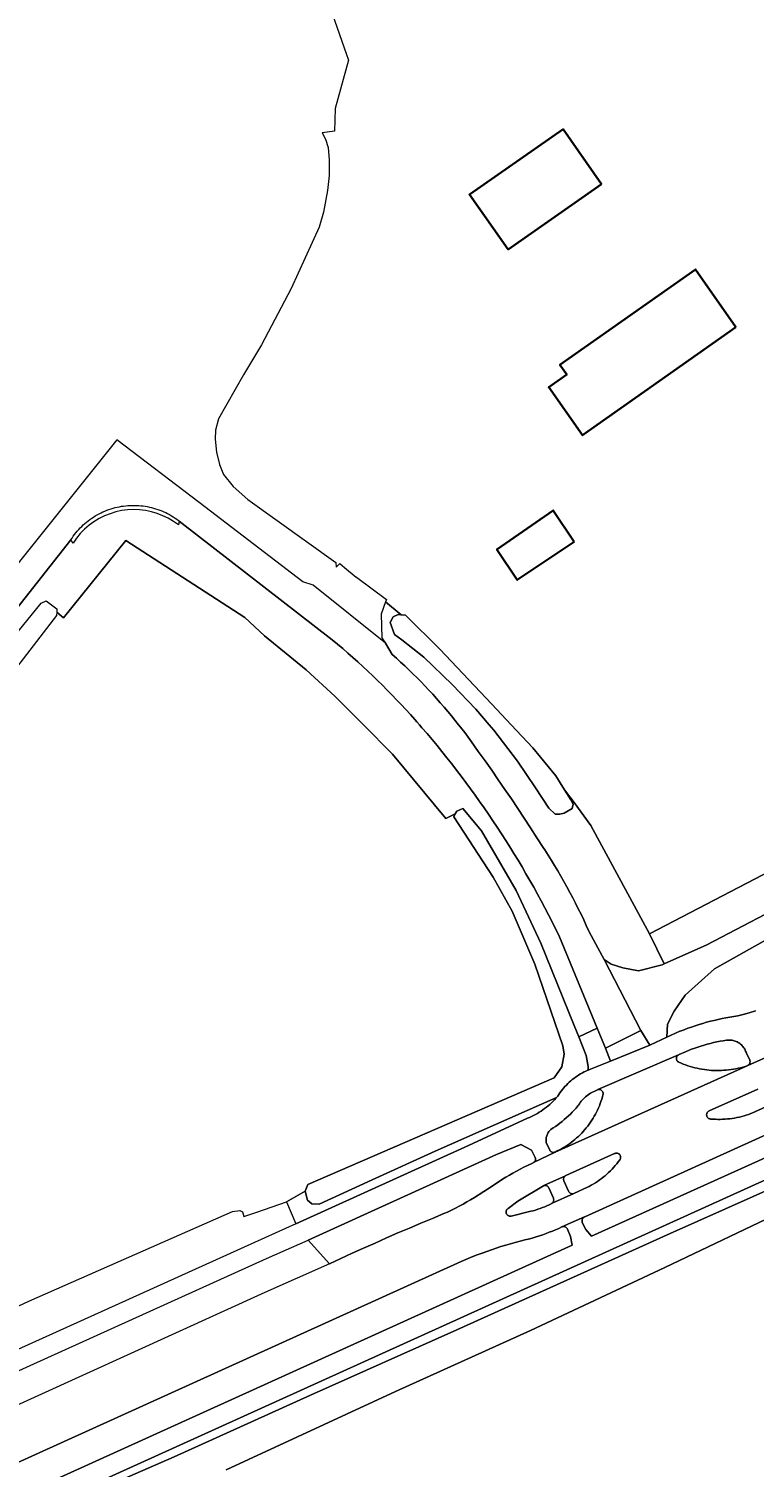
# Model space of a CAD drawing. Header units: metres. Extents: x 152737 to 157444, y 374779 to 378487.
# Tile 30 of 95: x 153451 to 153544, y 376905 to 377089. Entities that reach past the tile are written whole.
import ezdxf
from ezdxf.enums import TextEntityAlignment as Align

# ---------------------------------------------------------------- set-up
doc = ezdxf.new("R2010")
doc.units = ezdxf.units.M
for name, color, linetype, lineweight in [('B-XX-OG-BEBOUWING-GV', 7, 'Continuous', 35), ('B-XX-OG-BEBOUWING-T18', 10, 'Continuous', 18), ('B-XX-OG-TERREIN_CULTUURSCHEIDING-GV', 7, 'Continuous', 18), ('B-XX-OG-WATER-GV', 130, 'Continuous', 18), ('B-XX-OG-WEG-GV', 7, 'Continuous', 18), ('B-XX-VH-VERHARDING_BETON-GV', 252, 'Continuous', 18), ('B-XX-VH-VERHARDING_TEGEL-GV', 252, 'Continuous', 18)]:
    doc.layers.add(name, color=color, linetype=linetype, lineweight=lineweight)
doc.styles.add('NLCS-ISO-M-T18', font='NLCS-ISO.ttf', dxfattribs={"height": 1.8})

msp = doc.modelspace()

# ---------------------------------------------------------------- linework, layer by layer
at = {"layer": 'B-XX-OG-BEBOUWING-GV'}
for points in [[(153524.343, 377068.933), (153519.434, 377075.964), (153507.493, 377067.625), (153512.444, 377060.623)], [(153541.475, 377050.713), (153536.294, 377058.074), (153519.033, 377045.913), (153519.905, 377044.673), (153517.603, 377043.064), (153521.924, 377036.934)], [(153520.864, 377023.355), (153518.174, 377027.344), (153510.994, 377022.383), (153513.594, 377018.484)]]:
    msp.add_lwpolyline(points, close=True, dxfattribs=at)
at = {"layer": 'B-XX-OG-TERREIN_CULTUURSCHEIDING-GV'}
for points in [[(153488.893, 377093.911), (153491.77, 377085.594), (153492.052, 377084.78), (153490.384, 377078.602), (153490.303, 377075.708), (153488.699, 377075.51), (153489.143, 377074.686), (153489.489, 377073.626), (153489.609, 377072.066), (153489.622, 377070.048), (153489.409, 377068.136), (153488.877, 377065.368), (153488.314, 377063.483), (153484.765, 377055.646), (153480.975, 377048.449), (153478.662, 377044.635), (153475.503, 377039.03), (153475.104, 377037.6), (153475.059, 377036.442), (153475.234, 377034.791), (153475.604, 377033.194), (153476.13, 377031.944), (153477.351, 377030.389), (153479.249, 377028.743), (153490.466, 377020.701), (153490.503, 377020.096), (153490.946, 377020.592), (153491.572, 377020.074), (153493.062, 377018.83), (153493.077, 377018.848), (153496.904, 377015.978), (153496.807, 377015.706), (153498.795, 377014.047), (153499.329, 377013.993), (153503.719, 377009.642), (153510.332, 377002.659), (153512.83, 377000), (153515.591, 376997.06), (153518.484, 376993.52), (153519.628, 376991.709), (153520.844, 376990.111), (153522.986, 376987.17), (153530.469, 376973.363), (153560.396, 376988.937)], [(153442.734, 377003.047), (153452.865, 377015.521), (153453.511, 377015.828), (153454.892, 377014.785), (153454.861, 377014.367), (153455.744, 377013.657), (153463.676, 377023.508), (153478.869, 377013.701), (153481.377, 377011.37), (153486.692, 377007.005), (153490.351, 377003.63), (153493.968, 377000), (153497.669, 376996.286), (153504.466, 376988.079), (153505.683, 376988.635), (153505.862, 376988.995), (153506.662, 376989.334), (153509.041, 376986.499), (153513.456, 376978.871), (153516.601, 376972.153), (153520.86, 376961.655), (153521.431, 376960.22), (153523.789, 376961.339), (153518.981, 376972.979), (153518.913, 376973.117), (153518.473, 376974.01), (153518.026, 376974.9), (153517.572, 376975.785), (153517.11, 376976.667), (153516.641, 376977.545), (153516.166, 376978.42), (153515.683, 376979.29), (153515.194, 376980.157), (153514.697, 376981.019), (153514.194, 376981.878), (153513.683, 376982.732), (153513.166, 376983.583), (153512.642, 376984.429), (153512.111, 376985.271), (153511.573, 376986.109), (153511.029, 376986.942), (153510.478, 376987.771), (153509.92, 376988.596), (153509.356, 376989.416), (153508.785, 376990.231), (153508.208, 376991.042), (153507.624, 376991.848), (153507.034, 376992.649), (153506.437, 376993.446), (153505.834, 376994.238), (153505.225, 376995.025), (153504.609, 376995.807), (153503.987, 376996.584), (153503.359, 376997.356), (153502.724, 376998.123), (153502.083, 376998.885), (153501.437, 376999.641), (153501.125, 377000), (153500.784, 377000.393), (153500.537, 377000.673), (153499.963, 377001.315), (153499.383, 377001.953), (153498.797, 377002.585), (153498.206, 377003.211), (153497.608, 377003.832), (153497.005, 377004.447), (153496.396, 377005.057), (153495.781, 377005.661), (153495.161, 377006.259), (153494.535, 377006.852), (153493.904, 377007.438), (153493.267, 377008.019), (153492.625, 377008.594), (153491.978, 377009.163), (153491.326, 377009.726), (153490.668, 377010.282), (153490.005, 377010.833), (153470.497, 377025.984), (153470.375, 377025.499), (153469.751, 377025.946), (153469.092, 377026.34), (153468.403, 377026.677), (153467.688, 377026.956), (153466.951, 377027.174), (153466.2, 377027.33), (153465.438, 377027.422), (153464.671, 377027.451), (153463.904, 377027.416), (153463.143, 377027.317), (153462.393, 377027.155), (153461.659, 377026.931), (153460.946, 377026.646), (153460.259, 377026.303), (153459.604, 377025.904), (153458.984, 377025.452), (153458.403, 377024.949), (153457.867, 377024.4), (153457.379, 377023.808), (153456.941, 377023.178), (153456.663, 377023.594), (153438.039, 377000)], [(153416.82, 376910.417), (153451.302, 376926.528), (153477.285, 376937.957), (153478.219, 376938.052), (153478.569, 376937.891), (153478.723, 376937.316), (153480.391, 376937.871), (153484.144, 376939.173), (153486.543, 376940.54), (153486.9, 376941.398), (153518.311, 376954.987), (153519.261, 376956.378), (153519.551, 376958.014), (153519.386, 376959.058), (153515.846, 376969.503), (153512.932, 376976.251), (153510.495, 376980.566), (153505.504, 376988.275), (153505.683, 376988.635), (153504.466, 376988.079), (153497.669, 376996.286), (153493.968, 377000), (153490.351, 377003.63), (153486.692, 377007.005), (153481.377, 377011.37), (153478.869, 377013.701), (153463.676, 377023.508), (153455.744, 377013.657), (153454.861, 377014.367), (153454.831, 377013.948), (153448.9, 377006.21)], [(153545.632, 376972.747), (153538.725, 376968.895), (153534.984, 376965.552), (153533.58, 376963.489), (153532.753, 376961.837), (153532.665, 376960.163), (153534.323, 376960.923), (153534.376, 376960.944), (153534.848, 376961.128), (153535.322, 376961.303), (153535.799, 376961.472), (153536.279, 376961.633), (153536.761, 376961.786), (153537.245, 376961.931), (153537.732, 376962.069), (153538.221, 376962.199), (153538.712, 376962.322), (153539.205, 376962.436), (153539.699, 376962.543), (153540.195, 376962.642), (153540.693, 376962.733), (153541.192, 376962.817), (153541.692, 376962.892), (153542.386, 376963.08), (153543.169, 376963.299), (153543.95, 376963.526)], [(153455.606, 376900.436), (153469.838, 376906.658), (153487.241, 376914.532), (153505.88, 376922.844), (153533.094, 376935.138), (153554.255, 376944.573), (153571.519, 376952.6), (153586.333, 376958.862), (153587.442, 376958.357), (153588.054, 376957.246), (153587.716, 376955.975), (153587.762, 376955.874), (153590.434, 376957.095), (153591.409, 376957.487), (153590.922, 376958.203), (153589.966, 376957.767), (153588.252, 376961.471), (153579.219, 376957.379), (153405.782, 376878.809)], [(153670.108, 376894.11), (153650.627, 376915.068), (153643.418, 376922.63), (153635.111, 376929.894), (153628.639, 376934.266), (153622.078, 376937.477), (153613.464, 376941.804), (153600.789, 376949.253), (153592.398, 376956.033), (153591.409, 376957.487), (153590.434, 376957.095), (153587.762, 376955.874), (153587.716, 376955.975), (153584.201, 376954.326), (153577.548, 376951.423), (153564.828, 376945.32), (153548.081, 376938.286), (153532.4, 376930.804), (153515.295, 376922.75), (153498.082, 376915.006), (153476.463, 376905.012)], [(153546.664, 376948.341), (153522.182, 376937.271), (153522.172, 376937.266), (153522.122, 376937.24), (153522.067, 376937.203), (153522.016, 376937.159), (153521.971, 376937.109), (153521.932, 376937.055), (153521.899, 376936.996), (153521.874, 376936.934), (153521.857, 376936.869), (153521.847, 376936.803), (153521.846, 376936.736), (153521.852, 376936.669), (153521.866, 376936.603), (153521.882, 376936.555), (153522.312, 376935.652), (153523.042, 376934.779), (153547.833, 376945.979)], [(153405.432, 376881.436), (153520.583, 376933.67), (153520.372, 376934.774), (153520, 376935.701), (153519.967, 376935.76), (153519.927, 376935.815), (153519.881, 376935.864), (153519.829, 376935.908), (153519.773, 376935.945), (153519.712, 376935.975), (153519.648, 376935.999), (153519.582, 376936.014), (153519.515, 376936.021), (153519.448, 376936.021), (153519.38, 376936.012), (153519.315, 376935.996), (153519.281, 376935.985), (153519.272, 376935.981), (153518.875, 376935.797), (153518.475, 376935.621), (153518.072, 376935.451), (153517.666, 376935.29), (153517.257, 376935.135), (153516.846, 376934.988), (153516.431, 376934.849), (153516.014, 376934.717), (153515.595, 376934.593), (153515.174, 376934.477), (153514.75, 376934.368), (153514.572, 376934.325), (153513.954, 376934.169), (153513.338, 376934.006), (153512.724, 376933.834), (153512.113, 376933.655), (153511.503, 376933.469), (153510.896, 376933.275), (153510.292, 376933.073), (153509.69, 376932.863), (153509.091, 376932.646), (153508.495, 376932.422), (153507.901, 376932.19), (153507.31, 376931.951), (153506.723, 376931.704), (153506.454, 376931.588), (153404.684, 376885.44)]]:
    msp.add_lwpolyline(points, dxfattribs=at)
for points in [[(153524.343, 377068.933), (153512.444, 377060.623), (153507.493, 377067.625), (153519.434, 377075.964)], [(153541.475, 377050.713), (153521.924, 377036.934), (153517.603, 377043.064), (153519.905, 377044.673), (153519.033, 377045.913), (153536.294, 377058.074)], [(153520.864, 377023.355), (153513.594, 377018.484), (153510.994, 377022.383), (153518.174, 377027.344)], [(153496.772, 377010.435), (153497.625, 377008.985), (153498.168, 377008.503), (153498.706, 377008.015), (153499.239, 377007.522), (153499.766, 377007.022), (153500.287, 377006.517), (153500.803, 377006.006), (153501.313, 377005.489), (153501.818, 377004.967), (153502.317, 377004.439), (153502.81, 377003.906), (153503.297, 377003.367), (153503.778, 377002.823), (153504.253, 377002.274), (153504.722, 377001.72), (153505.184, 377001.16), (153505.641, 377000.595), (153506.091, 377000.026), (153506.111, 377000), (153506.345, 376999.699), (153506.885, 376999.013), (153507.755, 376997.818), (153508.617, 376996.618), (153509.474, 376995.414), (153510.324, 376994.205), (153511.167, 376992.992), (153512.004, 376991.773), (153512.834, 376990.551), (153513.658, 376989.324), (153514.475, 376988.092), (153515.285, 376986.856), (153516.089, 376985.616), (153516.886, 376984.371), (153517.093, 376984.045), (153517.516, 376983.384), (153517.933, 376982.719), (153518.343, 376982.049), (153518.746, 376981.375), (153519.142, 376980.698), (153519.531, 376980.016), (153519.913, 376979.33), (153520.288, 376978.641), (153520.656, 376977.947), (153521.017, 376977.25), (153521.371, 376976.549), (153521.718, 376975.845), (153522.057, 376975.137), (153522.39, 376974.426), (153522.715, 376973.712), (153522.762, 376973.606), (153524.657, 376970.101), (153525.558, 376969.503), (153527.035, 376969.007), (153529.026, 376968.651), (153532.058, 376969.417), (153532.317, 376969.533), (153530.469, 376973.363), (153522.986, 376987.17), (153520.844, 376990.111), (153519.628, 376991.709), (153520.439, 376990.425), (153520.701, 376989.881), (153520.606, 376989.356), (153519.586, 376988.761), (153519.002, 376988.61), (153518.416, 376988.609), (153517.609, 376989.395), (153515.93, 376991.972), (153513.636, 376995.382), (153510.59, 376999.31), (153510.003, 377000), (153508.305, 377001.997), (153505.274, 377005.157), (153501.655, 377008.646), (153498.869, 377010.829), (153497.929, 377011.536), (153497.369, 377013.044), (153497.75, 377013.783), (153498.415, 377014.085), (153498.795, 377014.047), (153496.807, 377015.706), (153496.247, 377014.128), (153496.34, 377011.119)], [(153530.469, 376973.363), (153532.317, 376969.533), (153537.742, 376971.948), (153549.798, 376978.246), (153558.02, 376982.387), (153560.143, 376983.969), (153561.157, 376985.956), (153561.391, 376987.72), (153561.154, 376989.368), (153560.396, 376988.937)], [(153522.615, 376955.968), (153522.821, 376956.052), (153522.941, 376956.097), (153525.477, 376957.134), (153524.849, 376958.773), (153523.789, 376961.339), (153521.431, 376960.22), (153522.377, 376957.843), (153522.643, 376956.427)], [(153542.896, 376956.531), (153542.957, 376956.554), (153543, 376956.576), (153543.015, 376956.585), (153543.068, 376956.623), (153543.117, 376956.667), (153543.159, 376956.716), (153543.196, 376956.771), (153543.226, 376956.829), (153543.248, 376956.89), (153543.262, 376956.954), (153543.269, 376957.019), (153543.268, 376957.085), (153543.258, 376957.149), (153543.241, 376957.212), (153543.235, 376957.23), (153542.8, 376958.151), (153542.758, 376958.28), (153542.709, 376958.407), (153542.652, 376958.53), (153542.588, 376958.65), (153542.518, 376958.766), (153542.44, 376958.878), (153542.356, 376958.985), (153542.266, 376959.086), (153542.17, 376959.183), (153542.069, 376959.273), (153541.962, 376959.357), (153541.851, 376959.435), (153541.735, 376959.506), (153541.615, 376959.571), (153541.492, 376959.628), (153541.366, 376959.677), (153541.237, 376959.72), (153541.105, 376959.754), (153540.972, 376959.781), (153540.837, 376959.8), (153540.702, 376959.811), (153540.566, 376959.814), (153540.431, 376959.809), (153540.295, 376959.796), (153540.274, 376959.793), (153539.86, 376959.726), (153539.448, 376959.652), (153539.036, 376959.569), (153538.627, 376959.479), (153538.219, 376959.381), (153537.814, 376959.275), (153537.41, 376959.161), (153537.009, 376959.04), (153536.61, 376958.911), (153536.213, 376958.774), (153535.82, 376958.63), (153535.429, 376958.479), (153535.041, 376958.319), (153535.023, 376958.312), (153534.22, 376957.949), (153534.195, 376957.939), (153534.152, 376957.918), (153534.097, 376957.884), (153534.047, 376957.844), (153534.002, 376957.797), (153533.964, 376957.746), (153533.932, 376957.69), (153533.907, 376957.63), (153533.89, 376957.568), (153533.881, 376957.504), (153533.879, 376957.44), (153533.886, 376957.376), (153533.9, 376957.313), (153533.923, 376957.253), (153533.952, 376957.195), (153533.988, 376957.142), (153534.031, 376957.094), (153534.079, 376957.051), (153534.133, 376957.015), (153534.187, 376956.987), (153534.471, 376956.863), (153534.758, 376956.747), (153535.048, 376956.637), (153535.34, 376956.536), (153535.635, 376956.442), (153535.933, 376956.356), (153536.232, 376956.277), (153536.534, 376956.206), (153536.837, 376956.143), (153537.142, 376956.088), (153537.448, 376956.041), (153537.755, 376956.001), (153538.063, 376955.97), (153538.372, 376955.946), (153538.681, 376955.931), (153538.991, 376955.923), (153539.3, 376955.924), (153539.61, 376955.932), (153539.919, 376955.949), (153540.228, 376955.973), (153540.536, 376956.006), (153540.843, 376956.046), (153541.149, 376956.095), (153541.453, 376956.151), (153541.756, 376956.215), (153542.058, 376956.287), (153542.357, 376956.366), (153542.654, 376956.454)], [(153484.144, 376939.173), (153485.359, 376936.372), (153507.386, 376946.348), (153514.89, 376949.839), (153515.148, 376949.947), (153515.403, 376950.063), (153515.655, 376950.186), (153515.903, 376950.316), (153516.147, 376950.453), (153516.387, 376950.598), (153516.623, 376950.748), (153516.854, 376950.906), (153517.081, 376951.07), (153517.304, 376951.241), (153517.521, 376951.417), (153517.733, 376951.6), (153517.94, 376951.789), (153518.141, 376951.984), (153518.336, 376952.184), (153518.526, 376952.39), (153518.608, 376952.484), (153518.518, 376952.442), (153503.123, 376945.655), (153495.073, 376941.97), (153488.344, 376938.884), (153487.38, 376938.931), (153486.862, 376939.399), (153486.543, 376940.54)], [(153518.426, 376945.532), (153518.695, 376945.661), (153518.96, 376945.796), (153519.222, 376945.939), (153519.479, 376946.089), (153519.733, 376946.245), (153519.982, 376946.408), (153520.227, 376946.578), (153520.467, 376946.755), (153520.702, 376946.938), (153520.932, 376947.126), (153521.157, 376947.322), (153521.377, 376947.523), (153521.591, 376947.73), (153521.8, 376947.942), (153522.003, 376948.161), (153522.2, 376948.384), (153522.391, 376948.613), (153522.576, 376948.847), (153522.754, 376949.085), (153522.926, 376949.329), (153523.091, 376949.577), (153523.249, 376949.829), (153523.401, 376950.085), (153523.546, 376950.346), (153523.684, 376950.61), (153523.814, 376950.878), (153523.938, 376951.149), (153524.054, 376951.423), (153524.162, 376951.701), (153524.263, 376951.981), (153524.357, 376952.264), (153524.443, 376952.549), (153524.514, 376952.809), (153524.531, 376952.872), (153524.54, 376952.937), (153524.54, 376953.002), (153524.533, 376953.067), (153524.518, 376953.131), (153524.495, 376953.192), (153524.466, 376953.25), (153524.429, 376953.304), (153524.385, 376953.353), (153524.337, 376953.396), (153524.283, 376953.433), (153524.225, 376953.463), (153524.164, 376953.486), (153524.1, 376953.501), (153524.036, 376953.509), (153523.97, 376953.508), (153523.906, 376953.5), (153523.849, 376953.485), (153523.825, 376953.475), (153522.946, 376953.053), (153522.779, 376952.944), (153522.616, 376952.828), (153522.458, 376952.705), (153522.305, 376952.577), (153522.157, 376952.442), (153522.015, 376952.302), (153521.879, 376952.156), (153521.749, 376952.005), (153521.624, 376951.848), (153521.506, 376951.687), (153521.395, 376951.521), (153521.32, 376951.401), (153521.088, 376951.136), (153520.85, 376950.876), (153520.606, 376950.621), (153520.357, 376950.372), (153520.102, 376950.129), (153519.841, 376949.891), (153519.575, 376949.66), (153519.304, 376949.434), (153519.028, 376949.215), (153518.747, 376949.002), (153518.461, 376948.796), (153518.171, 376948.596), (153517.876, 376948.403), (153517.856, 376948.39), (153517.769, 376948.308), (153517.688, 376948.22), (153517.613, 376948.127), (153517.544, 376948.029), (153517.482, 376947.927), (153517.427, 376947.821), (153517.379, 376947.711), (153517.338, 376947.599), (153517.306, 376947.484), (153517.28, 376947.367), (153517.263, 376947.249), (153517.254, 376947.129), (153517.253, 376947.01), (153517.259, 376946.89), (153517.274, 376946.772), (153517.289, 376946.689), (153517.719, 376945.796), (153517.749, 376945.738), (153517.786, 376945.685), (153517.829, 376945.636), (153517.878, 376945.593), (153517.932, 376945.557), (153517.99, 376945.527), (153518.051, 376945.505), (153518.114, 376945.49), (153518.179, 376945.483), (153518.244, 376945.484), (153518.308, 376945.493), (153518.371, 376945.51)], [(153486.909, 376934.309), (153489.658, 376931.271), (153491.101, 376931.945), (153492.547, 376932.611), (153493.996, 376933.27), (153495.449, 376933.922), (153496.905, 376934.567), (153498.364, 376935.204), (153499.826, 376935.834), (153501.292, 376936.456), (153502.76, 376937.071), (153504.232, 376937.679), (153504.708, 376937.874), (153505.206, 376938.119), (153505.701, 376938.37), (153506.192, 376938.629), (153506.68, 376938.895), (153507.163, 376939.168), (153507.642, 376939.448), (153508.118, 376939.735), (153508.589, 376940.028), (153508.713, 376940.107), (153510.397, 376941.194), (153510.826, 376941.487), (153511.26, 376941.773), (153511.698, 376942.052), (153512.14, 376942.325), (153512.587, 376942.591), (153513.037, 376942.85), (153513.492, 376943.102), (153513.95, 376943.347), (153514.412, 376943.585), (153514.878, 376943.815), (153515.347, 376944.039), (153515.609, 376944.16), (153515.666, 376944.188), (153515.718, 376944.224), (153515.766, 376944.265), (153515.808, 376944.313), (153515.844, 376944.365), (153515.873, 376944.421), (153515.895, 376944.481), (153515.909, 376944.543), (153515.915, 376944.606), (153515.913, 376944.669), (153515.903, 376944.732), (153515.886, 376944.793), (153515.86, 376944.852), (153515.421, 376945.767), (153514.038, 376946.491), (153510.934, 376945.201)]]:
    msp.add_lwpolyline(points, close=True, dxfattribs=at)
at = {"layer": 'B-XX-OG-WATER-GV'}
for points in [[(153519.628, 376991.709), (153518.484, 376993.52), (153515.591, 376997.06), (153512.83, 377000), (153510.332, 377002.659), (153503.719, 377009.642), (153499.329, 377013.993), (153498.795, 377014.047), (153498.415, 377014.085), (153497.75, 377013.783), (153497.369, 377013.044), (153497.929, 377011.536), (153498.869, 377010.829), (153501.655, 377008.646), (153505.274, 377005.157), (153508.305, 377001.997), (153510.003, 377000), (153510.59, 376999.31), (153513.636, 376995.382), (153515.93, 376991.972), (153517.609, 376989.395), (153518.416, 376988.609), (153519.002, 376988.61), (153519.586, 376988.761), (153520.606, 376989.356), (153520.701, 376989.881), (153520.439, 376990.425)], [(153486.543, 376940.54), (153486.862, 376939.399), (153487.38, 376938.931), (153488.344, 376938.884), (153495.073, 376941.97), (153503.123, 376945.655), (153518.518, 376952.442), (153518.608, 376952.484), (153518.71, 376952.602), (153518.749, 376952.648), (153518.887, 376952.865), (153519.031, 376953.079), (153519.181, 376953.287), (153519.338, 376953.491), (153519.502, 376953.69), (153519.671, 376953.883), (153519.847, 376954.071), (153520.028, 376954.254), (153520.215, 376954.431), (153520.407, 376954.602), (153520.604, 376954.767), (153520.807, 376954.926), (153521.014, 376955.078), (153521.226, 376955.224), (153521.442, 376955.363), (153521.663, 376955.496), (153521.887, 376955.621), (153522.116, 376955.74), (153522.348, 376955.851), (153522.583, 376955.955), (153522.615, 376955.968), (153522.643, 376956.427), (153522.377, 376957.843), (153521.431, 376960.22), (153520.86, 376961.655), (153516.601, 376972.153), (153513.456, 376978.871), (153509.041, 376986.499), (153506.662, 376989.334), (153505.862, 376988.995), (153505.683, 376988.635), (153505.504, 376988.275), (153510.495, 376980.566), (153512.932, 376976.251), (153515.846, 376969.503), (153519.386, 376959.058), (153519.551, 376958.014), (153519.261, 376956.378), (153518.311, 376954.987), (153486.9, 376941.398)]]:
    msp.add_lwpolyline(points, close=True, dxfattribs=at)
msp.add_lwpolyline([(153476.463, 376905.012), (153498.082, 376915.006), (153515.295, 376922.75), (153532.4, 376930.804), (153548.081, 376938.286), (153564.828, 376945.32), (153577.548, 376951.423), (153584.201, 376954.326), (153587.716, 376955.975), (153588.054, 376957.246), (153587.442, 376958.357), (153586.333, 376958.862), (153571.519, 376952.6), (153554.255, 376944.573), (153533.094, 376935.138), (153505.88, 376922.844), (153487.241, 376914.532), (153469.838, 376906.658), (153455.606, 376900.436)], dxfattribs=at)
at = {"layer": 'B-XX-OG-WEG-GV'}
for points in [[(153438.039, 377000), (153456.663, 377023.594), (153456.814, 377023.824), (153456.971, 377024.05), (153457.135, 377024.271), (153457.305, 377024.488), (153457.482, 377024.699), (153457.664, 377024.905), (153457.853, 377025.106), (153458.047, 377025.301), (153458.247, 377025.49), (153458.452, 377025.674), (153458.662, 377025.851), (153458.878, 377026.022), (153459.098, 377026.187), (153459.323, 377026.346), (153459.553, 377026.498), (153459.786, 377026.643), (153460.025, 377026.781), (153460.266, 377026.912), (153460.512, 377027.036), (153460.761, 377027.153), (153461.014, 377027.263), (153461.269, 377027.366), (153461.528, 377027.46), (153461.789, 377027.548), (153462.052, 377027.628), (153462.318, 377027.699), (153462.585, 377027.764), (153462.855, 377027.82), (153463.126, 377027.869), (153463.398, 377027.909), (153463.671, 377027.942), (153463.946, 377027.967), (153464.22, 377027.984), (153464.495, 377027.993), (153464.771, 377027.994), (153465.046, 377027.986), (153465.321, 377027.971), (153465.595, 377027.948), (153465.869, 377027.917), (153466.141, 377027.878), (153466.412, 377027.831), (153466.682, 377027.777), (153466.95, 377027.714), (153467.216, 377027.644), (153467.48, 377027.565), (153467.742, 377027.48), (153468.001, 377027.387), (153468.257, 377027.286), (153468.51, 377027.178), (153468.76, 377027.062), (153469.006, 377026.94), (153469.249, 377026.81), (153469.488, 377026.673), (153469.723, 377026.529), (153469.953, 377026.379), (153470.179, 377026.222), (153470.401, 377026.058), (153470.497, 377025.984), (153490.005, 377010.833), (153490.668, 377010.282), (153491.326, 377009.726), (153491.978, 377009.163), (153492.625, 377008.594), (153493.267, 377008.019), (153493.904, 377007.438), (153494.535, 377006.852), (153495.161, 377006.259), (153495.781, 377005.661), (153496.396, 377005.057), (153497.005, 377004.447), (153497.608, 377003.832), (153498.206, 377003.211), (153498.797, 377002.585), (153499.383, 377001.953), (153499.963, 377001.315), (153500.537, 377000.673), (153500.784, 377000.393), (153501.125, 377000), (153501.437, 376999.641), (153502.083, 376998.885), (153502.724, 376998.123), (153503.359, 376997.356), (153503.987, 376996.584), (153504.609, 376995.807), (153505.225, 376995.025), (153505.834, 376994.238), (153506.437, 376993.446), (153507.034, 376992.649), (153507.624, 376991.848), (153508.208, 376991.042), (153508.785, 376990.231), (153509.356, 376989.416), (153509.92, 376988.596), (153510.478, 376987.771), (153511.029, 376986.942), (153511.573, 376986.109), (153512.111, 376985.271), (153512.642, 376984.429), (153513.166, 376983.583), (153513.683, 376982.732), (153514.194, 376981.878), (153514.697, 376981.019), (153515.194, 376980.157), (153515.683, 376979.29), (153516.166, 376978.42), (153516.641, 376977.545), (153517.11, 376976.667), (153517.572, 376975.785), (153518.026, 376974.9), (153518.473, 376974.01), (153518.913, 376973.117), (153518.981, 376972.979), (153523.789, 376961.339), (153524.849, 376958.773), (153529.36, 376961.022), (153524.657, 376970.101), (153522.762, 376973.606), (153522.715, 376973.712), (153522.39, 376974.426), (153522.057, 376975.137), (153521.718, 376975.845), (153521.371, 376976.549), (153521.017, 376977.25), (153520.656, 376977.947), (153520.288, 376978.641), (153519.913, 376979.33), (153519.531, 376980.016), (153519.142, 376980.698), (153518.746, 376981.375), (153518.343, 376982.049), (153517.933, 376982.719), (153517.516, 376983.384), (153517.093, 376984.045), (153516.886, 376984.371), (153516.089, 376985.616), (153515.285, 376986.856), (153514.475, 376988.092), (153513.658, 376989.324), (153512.834, 376990.551), (153512.004, 376991.773), (153511.167, 376992.992), (153510.324, 376994.205), (153509.474, 376995.414), (153508.617, 376996.618), (153507.755, 376997.818), (153506.885, 376999.013), (153506.345, 376999.699), (153506.111, 377000), (153506.091, 377000.026), (153505.641, 377000.595), (153505.184, 377001.16), (153504.722, 377001.72), (153504.253, 377002.274), (153503.778, 377002.823), (153503.297, 377003.367), (153502.81, 377003.906), (153502.317, 377004.439), (153501.818, 377004.967), (153501.313, 377005.489), (153500.803, 377006.006), (153500.287, 377006.517), (153499.766, 377007.022), (153499.239, 377007.522), (153498.706, 377008.015), (153498.168, 377008.503), (153497.625, 377008.985), (153496.772, 377010.435), (153487.573, 377017.803), (153486.265, 377018.235), (153473.043, 377028.346), (153462.513, 377036.35), (153433.419, 377000)], [(153549.798, 376978.246), (153537.742, 376971.948), (153532.317, 376969.533), (153532.058, 376969.417), (153529.026, 376968.651), (153527.035, 376969.007), (153525.558, 376969.503), (153524.657, 376970.101), (153529.36, 376961.022), (153530.499, 376959.17), (153532.665, 376960.163), (153532.753, 376961.837), (153533.58, 376963.489), (153534.984, 376965.552), (153538.725, 376968.895), (153545.632, 376972.747)], [(153543.95, 376963.526), (153543.169, 376963.299), (153542.386, 376963.08), (153541.692, 376962.892), (153541.192, 376962.817), (153540.693, 376962.733), (153540.195, 376962.642), (153539.699, 376962.543), (153539.205, 376962.436), (153538.712, 376962.322), (153538.221, 376962.199), (153537.732, 376962.069), (153537.245, 376961.931), (153536.761, 376961.786), (153536.279, 376961.633), (153535.799, 376961.472), (153535.322, 376961.303), (153534.848, 376961.128), (153534.376, 376960.944), (153534.323, 376960.923), (153532.665, 376960.163), (153530.499, 376959.17), (153525.477, 376957.134), (153522.941, 376956.097), (153522.821, 376956.052), (153522.615, 376955.968), (153522.583, 376955.955), (153522.348, 376955.851), (153522.116, 376955.74), (153521.887, 376955.621), (153521.663, 376955.496), (153521.442, 376955.363), (153521.226, 376955.224), (153521.014, 376955.078), (153520.807, 376954.926), (153520.604, 376954.767), (153520.407, 376954.602), (153520.215, 376954.431), (153520.028, 376954.254), (153519.847, 376954.071), (153519.671, 376953.883), (153519.502, 376953.69), (153519.338, 376953.491), (153519.181, 376953.287), (153519.031, 376953.079), (153518.887, 376952.865), (153518.749, 376952.648), (153518.71, 376952.602), (153518.608, 376952.484), (153518.526, 376952.39), (153518.336, 376952.184), (153518.141, 376951.984), (153517.94, 376951.789), (153517.733, 376951.6), (153517.521, 376951.417), (153517.304, 376951.241), (153517.081, 376951.07), (153516.854, 376950.906), (153516.623, 376950.748), (153516.387, 376950.598), (153516.147, 376950.453), (153515.903, 376950.316), (153515.655, 376950.186), (153515.403, 376950.063), (153515.148, 376949.947), (153514.89, 376949.839), (153507.386, 376946.348), (153485.359, 376936.372), (153481.394, 376934.59), (153399.768, 376897.681)], [(153399.249, 376894.665), (153481.614, 376931.939), (153486.909, 376934.309), (153510.934, 376945.201), (153514.038, 376946.491), (153515.421, 376945.767), (153515.86, 376944.852), (153515.886, 376944.793), (153515.903, 376944.732), (153515.913, 376944.669), (153515.915, 376944.606), (153515.909, 376944.543), (153515.895, 376944.481), (153515.873, 376944.421), (153515.844, 376944.365), (153515.808, 376944.313), (153515.766, 376944.265), (153515.718, 376944.224), (153515.666, 376944.188), (153518.426, 376945.532), (153518.371, 376945.51), (153518.308, 376945.493), (153518.244, 376945.484), (153518.179, 376945.483), (153518.114, 376945.49), (153518.051, 376945.505), (153517.99, 376945.527), (153517.932, 376945.557), (153517.878, 376945.593), (153517.829, 376945.636), (153517.786, 376945.685), (153517.749, 376945.738), (153517.719, 376945.796), (153517.289, 376946.689), (153517.274, 376946.772), (153517.259, 376946.89), (153517.253, 376947.01), (153517.254, 376947.129), (153517.263, 376947.249), (153517.28, 376947.367), (153517.306, 376947.484), (153517.338, 376947.599), (153517.379, 376947.711), (153517.427, 376947.821), (153517.482, 376947.927), (153517.544, 376948.029), (153517.613, 376948.127), (153517.688, 376948.22), (153517.769, 376948.308), (153517.856, 376948.39), (153517.876, 376948.403), (153518.171, 376948.596), (153518.461, 376948.796), (153518.747, 376949.002), (153519.028, 376949.215), (153519.304, 376949.434), (153519.575, 376949.66), (153519.841, 376949.891), (153520.102, 376950.129), (153520.357, 376950.372), (153520.606, 376950.621), (153520.85, 376950.876), (153521.088, 376951.136), (153521.32, 376951.401), (153521.395, 376951.521), (153521.506, 376951.687), (153521.624, 376951.848), (153521.749, 376952.005), (153521.879, 376952.156), (153522.015, 376952.302), (153522.157, 376952.442), (153522.305, 376952.577), (153522.458, 376952.705), (153522.616, 376952.828), (153522.779, 376952.944), (153522.946, 376953.053), (153523.825, 376953.475), (153523.849, 376953.485), (153534.152, 376957.918), (153534.195, 376957.939), (153534.22, 376957.949), (153535.023, 376958.312), (153535.041, 376958.319), (153535.429, 376958.479), (153535.82, 376958.63), (153536.213, 376958.774), (153536.61, 376958.911), (153537.009, 376959.04), (153537.41, 376959.161), (153537.814, 376959.275), (153538.219, 376959.381), (153538.627, 376959.479), (153539.036, 376959.569), (153539.448, 376959.652), (153539.86, 376959.726), (153540.274, 376959.793), (153540.295, 376959.796), (153540.431, 376959.809), (153540.566, 376959.814), (153540.702, 376959.811), (153540.837, 376959.8), (153540.972, 376959.781), (153541.105, 376959.754), (153541.237, 376959.72), (153541.366, 376959.677), (153541.492, 376959.628), (153541.615, 376959.571), (153541.735, 376959.506), (153541.851, 376959.435), (153541.962, 376959.357), (153542.069, 376959.273), (153542.17, 376959.183), (153542.266, 376959.086), (153542.356, 376958.985), (153542.44, 376958.878), (153542.518, 376958.766), (153542.588, 376958.65), (153542.652, 376958.53), (153542.709, 376958.407), (153542.758, 376958.28), (153542.8, 376958.151), (153543.235, 376957.23), (153543.241, 376957.212), (153543.258, 376957.149), (153543.268, 376957.085), (153543.269, 376957.019), (153543.262, 376956.954), (153543.248, 376956.89), (153543.226, 376956.829), (153543.196, 376956.771), (153543.159, 376956.716), (153543.117, 376956.667), (153543.068, 376956.623), (153543.015, 376956.585), (153543, 376956.576), (153545.757, 376957.784)], [(153545.757, 376957.784), (153543, 376956.576), (153542.957, 376956.554), (153542.896, 376956.531), (153518.426, 376945.532), (153515.666, 376944.188), (153515.609, 376944.16), (153515.347, 376944.039), (153514.878, 376943.815), (153514.412, 376943.585), (153513.95, 376943.347), (153513.492, 376943.102), (153513.037, 376942.85), (153512.587, 376942.591), (153512.14, 376942.325), (153511.698, 376942.052), (153511.26, 376941.773), (153510.826, 376941.487), (153510.397, 376941.194), (153508.713, 376940.107), (153508.589, 376940.028), (153508.118, 376939.735), (153507.642, 376939.448), (153507.163, 376939.168), (153506.68, 376938.895), (153506.192, 376938.629), (153505.701, 376938.37), (153505.206, 376938.119), (153504.708, 376937.874), (153504.232, 376937.679), (153502.76, 376937.071), (153501.292, 376936.456), (153499.826, 376935.834), (153498.364, 376935.204), (153496.905, 376934.567), (153495.449, 376933.922), (153493.996, 376933.27), (153492.547, 376932.611), (153491.101, 376931.945), (153489.658, 376931.271), (153481.395, 376927.595), (153400.671, 376890.883)], [(153405.782, 376878.809), (153579.219, 376957.379)], [(153545.303, 376951.308), (153543.488, 376950.468), (153543.378, 376950.427), (153543.088, 376950.324), (153542.795, 376950.228), (153542.501, 376950.141), (153542.204, 376950.061), (153541.905, 376949.988), (153541.604, 376949.924), (153541.302, 376949.867), (153540.998, 376949.818), (153540.693, 376949.778), (153540.387, 376949.745), (153540.081, 376949.72), (153539.773, 376949.703), (153539.466, 376949.694), (153539.159, 376949.693), (153538.851, 376949.7), (153538.544, 376949.715), (153538.237, 376949.738), (153538.175, 376949.746), (153538.111, 376949.762), (153538.05, 376949.785), (153537.992, 376949.815), (153537.938, 376949.853), (153537.889, 376949.897), (153537.846, 376949.946), (153537.809, 376950), (153537.779, 376950.059), (153537.756, 376950.12), (153537.741, 376950.184), (153537.734, 376950.249), (153537.735, 376950.315), (153537.744, 376950.38), (153537.76, 376950.444), (153537.784, 376950.505), (153537.816, 376950.562), (153537.854, 376950.616), (153537.898, 376950.664), (153537.948, 376950.707), (153538.003, 376950.743), (153538.062, 376950.772), (153544.278, 376953.566)], [(153404.684, 376885.44), (153506.454, 376931.588), (153506.723, 376931.704), (153507.31, 376931.951), (153507.901, 376932.19), (153508.495, 376932.422), (153509.091, 376932.646), (153509.69, 376932.863), (153510.292, 376933.073), (153510.896, 376933.275), (153511.503, 376933.469), (153512.113, 376933.655), (153512.724, 376933.834), (153513.338, 376934.006), (153513.954, 376934.169), (153514.572, 376934.325), (153514.75, 376934.368), (153515.174, 376934.477), (153515.595, 376934.593), (153516.014, 376934.717), (153516.431, 376934.849), (153516.846, 376934.988), (153517.257, 376935.135), (153517.666, 376935.29), (153518.072, 376935.451), (153518.475, 376935.621), (153518.875, 376935.797), (153519.272, 376935.981), (153519.281, 376935.985), (153522.172, 376937.266), (153522.182, 376937.271), (153546.664, 376948.341)], [(153547.833, 376945.979), (153523.042, 376934.779), (153522.312, 376935.652), (153521.882, 376936.555), (153521.866, 376936.603), (153521.852, 376936.669), (153521.846, 376936.736), (153521.847, 376936.803), (153521.857, 376936.869), (153521.874, 376936.934), (153521.899, 376936.996), (153521.932, 376937.055), (153521.971, 376937.109), (153522.016, 376937.159), (153522.067, 376937.203), (153522.122, 376937.24), (153522.172, 376937.266), (153519.281, 376935.985), (153519.315, 376935.996), (153519.38, 376936.012), (153519.448, 376936.021), (153519.515, 376936.021), (153519.582, 376936.014), (153519.648, 376935.999), (153519.712, 376935.975), (153519.773, 376935.945), (153519.829, 376935.908), (153519.881, 376935.864), (153519.927, 376935.815), (153519.967, 376935.76), (153520, 376935.701), (153520.372, 376934.774), (153520.583, 376933.67), (153405.432, 376881.436)]]:
    msp.add_lwpolyline(points, dxfattribs=at)
for points in [[(153525.477, 376957.134), (153530.499, 376959.17), (153529.36, 376961.022), (153524.849, 376958.773)], [(153518.426, 376945.532), (153542.896, 376956.531), (153542.654, 376956.454), (153542.357, 376956.366), (153542.058, 376956.287), (153541.756, 376956.215), (153541.453, 376956.151), (153541.149, 376956.095), (153540.843, 376956.046), (153540.536, 376956.006), (153540.228, 376955.973), (153539.919, 376955.949), (153539.61, 376955.932), (153539.3, 376955.924), (153538.991, 376955.923), (153538.681, 376955.931), (153538.372, 376955.946), (153538.063, 376955.97), (153537.755, 376956.001), (153537.448, 376956.041), (153537.142, 376956.088), (153536.837, 376956.143), (153536.534, 376956.206), (153536.232, 376956.277), (153535.933, 376956.356), (153535.635, 376956.442), (153535.34, 376956.536), (153535.048, 376956.637), (153534.758, 376956.747), (153534.471, 376956.863), (153534.187, 376956.987), (153534.133, 376957.015), (153534.079, 376957.051), (153534.031, 376957.094), (153533.988, 376957.142), (153533.952, 376957.195), (153533.923, 376957.253), (153533.9, 376957.313), (153533.886, 376957.376), (153533.879, 376957.44), (153533.881, 376957.504), (153533.89, 376957.568), (153533.907, 376957.63), (153533.932, 376957.69), (153533.964, 376957.746), (153534.002, 376957.797), (153534.047, 376957.844), (153534.097, 376957.884), (153534.152, 376957.918), (153523.849, 376953.485), (153523.906, 376953.5), (153523.97, 376953.508), (153524.036, 376953.509), (153524.1, 376953.501), (153524.164, 376953.486), (153524.225, 376953.463), (153524.283, 376953.433), (153524.337, 376953.396), (153524.385, 376953.353), (153524.429, 376953.304), (153524.466, 376953.25), (153524.495, 376953.192), (153524.518, 376953.131), (153524.533, 376953.067), (153524.54, 376953.002), (153524.54, 376952.937), (153524.531, 376952.872), (153524.514, 376952.809), (153524.443, 376952.549), (153524.357, 376952.264), (153524.263, 376951.981), (153524.162, 376951.701), (153524.054, 376951.423), (153523.938, 376951.149), (153523.814, 376950.878), (153523.684, 376950.61), (153523.546, 376950.346), (153523.401, 376950.085), (153523.249, 376949.829), (153523.091, 376949.577), (153522.926, 376949.329), (153522.754, 376949.085), (153522.576, 376948.847), (153522.391, 376948.613), (153522.2, 376948.384), (153522.003, 376948.161), (153521.8, 376947.942), (153521.591, 376947.73), (153521.377, 376947.523), (153521.157, 376947.322), (153520.932, 376947.126), (153520.702, 376946.938), (153520.467, 376946.755), (153520.227, 376946.578), (153519.982, 376946.408), (153519.733, 376946.245), (153519.479, 376946.089), (153519.222, 376945.939), (153518.96, 376945.796), (153518.695, 376945.661)], [(153517.96, 376938.957), (153517.916, 376938.937), (153517.658, 376938.81), (153517.375, 376938.679), (153517.09, 376938.555), (153516.801, 376938.439), (153516.509, 376938.33), (153516.215, 376938.229), (153515.918, 376938.136), (153515.619, 376938.05), (153515.318, 376937.972), (153512.825, 376937.369), (153512.811, 376937.366), (153512.747, 376937.354), (153512.683, 376937.351), (153512.618, 376937.356), (153512.554, 376937.369), (153512.493, 376937.389), (153512.434, 376937.417), (153512.379, 376937.452), (153512.329, 376937.493), (153512.285, 376937.541), (153512.246, 376937.593), (153512.215, 376937.65), (153512.19, 376937.71), (153512.173, 376937.772), (153512.164, 376937.837), (153512.163, 376937.901), (153512.17, 376937.966), (153512.185, 376938.029), (153512.207, 376938.09), (153512.236, 376938.148), (153512.273, 376938.201), (153512.316, 376938.25), (153512.365, 376938.293), (153512.418, 376938.33), (153513.644, 376939.273), (153516.919, 376941.227), (153516.964, 376941.248), (153519.757, 376942.513), (153519.786, 376942.526), (153519.801, 376942.533), (153526.003, 376945.337), (153526.064, 376945.362), (153526.127, 376945.379), (153526.192, 376945.388), (153526.257, 376945.389), (153526.322, 376945.382), (153526.386, 376945.368), (153526.447, 376945.345), (153526.505, 376945.316), (153526.56, 376945.279), (153526.609, 376945.236), (153526.653, 376945.188), (153526.69, 376945.134), (153526.721, 376945.076), (153526.745, 376945.015), (153526.76, 376944.952), (153526.768, 376944.887), (153526.768, 376944.821), (153526.76, 376944.757), (153526.745, 376944.693), (153526.721, 376944.632), (153526.69, 376944.574), (153526.656, 376944.525), (153526.471, 376944.28), (153526.28, 376944.041), (153526.083, 376943.806), (153525.879, 376943.577), (153525.67, 376943.352), (153525.455, 376943.134), (153525.234, 376942.921), (153525.008, 376942.714), (153524.776, 376942.513), (153524.54, 376942.318), (153524.298, 376942.13), (153524.051, 376941.947), (153523.8, 376941.771), (153523.545, 376941.602), (153523.284, 376941.44), (153523.02, 376941.284), (153522.752, 376941.136), (153522.636, 376941.074), (153520.788, 376940.221)]]:
    msp.add_lwpolyline(points, close=True, dxfattribs=at)
at = {"layer": 'B-XX-VH-VERHARDING_BETON-GV'}
msp.add_lwpolyline([(153544.278, 376953.566), (153538.062, 376950.772), (153538.003, 376950.743), (153537.948, 376950.707), (153537.898, 376950.664), (153537.854, 376950.616), (153537.816, 376950.562), (153537.784, 376950.505), (153537.76, 376950.444), (153537.744, 376950.38), (153537.735, 376950.315), (153537.734, 376950.249), (153537.741, 376950.184), (153537.756, 376950.12), (153537.779, 376950.059), (153537.809, 376950), (153537.846, 376949.946), (153537.889, 376949.897), (153537.938, 376949.853), (153537.992, 376949.815), (153538.05, 376949.785), (153538.111, 376949.762), (153538.175, 376949.746), (153538.237, 376949.738), (153538.544, 376949.715), (153538.851, 376949.7), (153539.159, 376949.693), (153539.466, 376949.694), (153539.773, 376949.703), (153540.081, 376949.72), (153540.387, 376949.745), (153540.693, 376949.778), (153540.998, 376949.818), (153541.302, 376949.867), (153541.604, 376949.924), (153541.905, 376949.988), (153542.204, 376950.061), (153542.501, 376950.141), (153542.795, 376950.228), (153543.088, 376950.324), (153543.378, 376950.427), (153543.488, 376950.468), (153545.303, 376951.308)], dxfattribs=at)
for points in [[(153520.788, 376940.221), (153522.636, 376941.074), (153522.752, 376941.136), (153523.02, 376941.284), (153523.284, 376941.44), (153523.545, 376941.602), (153523.8, 376941.771), (153524.051, 376941.947), (153524.298, 376942.13), (153524.54, 376942.318), (153524.776, 376942.513), (153525.008, 376942.714), (153525.234, 376942.921), (153525.455, 376943.134), (153525.67, 376943.352), (153525.879, 376943.577), (153526.083, 376943.806), (153526.28, 376944.041), (153526.471, 376944.28), (153526.656, 376944.525), (153526.69, 376944.574), (153526.721, 376944.632), (153526.745, 376944.693), (153526.76, 376944.757), (153526.768, 376944.821), (153526.768, 376944.887), (153526.76, 376944.952), (153526.745, 376945.015), (153526.721, 376945.076), (153526.69, 376945.134), (153526.653, 376945.188), (153526.609, 376945.236), (153526.56, 376945.279), (153526.505, 376945.316), (153526.447, 376945.345), (153526.386, 376945.368), (153526.322, 376945.382), (153526.257, 376945.389), (153526.192, 376945.388), (153526.127, 376945.379), (153526.064, 376945.362), (153526.003, 376945.337), (153519.801, 376942.533), (153519.786, 376942.526), (153519.757, 376942.513), (153519.703, 376942.478), (153519.653, 376942.437), (153519.609, 376942.39), (153519.571, 376942.338), (153519.539, 376942.281), (153519.515, 376942.221), (153519.498, 376942.159), (153519.49, 376942.095), (153519.489, 376942.03), (153519.496, 376941.966), (153519.511, 376941.903), (153519.534, 376941.842), (153519.536, 376941.837), (153520.132, 376940.518), (153520.163, 376940.46), (153520.2, 376940.405), (153520.244, 376940.356), (153520.293, 376940.312), (153520.347, 376940.275), (153520.406, 376940.244), (153520.467, 376940.221), (153520.531, 376940.205), (153520.597, 376940.198), (153520.663, 376940.198), (153520.728, 376940.206)], [(153517.96, 376938.957), (153518.016, 376938.993), (153518.066, 376939.036), (153518.111, 376939.085), (153518.15, 376939.138), (153518.181, 376939.196), (153518.206, 376939.257), (153518.223, 376939.321), (153518.232, 376939.387), (153518.234, 376939.453), (153518.227, 376939.518), (153518.212, 376939.583), (153518.19, 376939.645), (153517.602, 376940.961), (153517.573, 376941.018), (153517.538, 376941.072), (153517.496, 376941.12), (153517.449, 376941.163), (153517.396, 376941.2), (153517.339, 376941.23), (153517.28, 376941.252), (153517.217, 376941.267), (153517.153, 376941.274), (153517.089, 376941.273), (153517.026, 376941.264), (153516.964, 376941.248), (153516.919, 376941.227), (153513.644, 376939.273), (153512.418, 376938.33), (153512.365, 376938.293), (153512.316, 376938.25), (153512.273, 376938.201), (153512.236, 376938.148), (153512.207, 376938.09), (153512.185, 376938.029), (153512.17, 376937.966), (153512.163, 376937.901), (153512.164, 376937.837), (153512.173, 376937.772), (153512.19, 376937.71), (153512.215, 376937.65), (153512.246, 376937.593), (153512.285, 376937.541), (153512.329, 376937.493), (153512.379, 376937.452), (153512.434, 376937.417), (153512.493, 376937.389), (153512.554, 376937.369), (153512.618, 376937.356), (153512.683, 376937.351), (153512.747, 376937.354), (153512.811, 376937.366), (153512.825, 376937.369), (153515.318, 376937.972), (153515.619, 376938.05), (153515.918, 376938.136), (153516.215, 376938.229), (153516.509, 376938.33), (153516.801, 376938.439), (153517.09, 376938.555), (153517.375, 376938.679), (153517.658, 376938.81), (153517.916, 376938.937)]]:
    msp.add_lwpolyline(points, close=True, dxfattribs=at)
at = {"layer": 'B-XX-VH-VERHARDING_TEGEL-GV'}
msp.add_lwpolyline([(153517.96, 376938.957), (153520.788, 376940.221), (153520.728, 376940.206), (153520.663, 376940.198), (153520.597, 376940.198), (153520.531, 376940.205), (153520.467, 376940.221), (153520.406, 376940.244), (153520.347, 376940.275), (153520.293, 376940.312), (153520.244, 376940.356), (153520.2, 376940.405), (153520.163, 376940.46), (153520.132, 376940.518), (153519.536, 376941.837), (153519.534, 376941.842), (153519.511, 376941.903), (153519.496, 376941.966), (153519.489, 376942.03), (153519.49, 376942.095), (153519.498, 376942.159), (153519.515, 376942.221), (153519.539, 376942.281), (153519.571, 376942.338), (153519.609, 376942.39), (153519.653, 376942.437), (153519.703, 376942.478), (153519.757, 376942.513), (153516.964, 376941.248), (153517.026, 376941.264), (153517.089, 376941.273), (153517.153, 376941.274), (153517.217, 376941.267), (153517.28, 376941.252), (153517.339, 376941.23), (153517.396, 376941.2), (153517.449, 376941.163), (153517.496, 376941.12), (153517.538, 376941.072), (153517.573, 376941.018), (153517.602, 376940.961), (153518.19, 376939.645), (153518.212, 376939.583), (153518.227, 376939.518), (153518.234, 376939.453), (153518.232, 376939.387), (153518.223, 376939.321), (153518.206, 376939.257), (153518.181, 376939.196), (153518.15, 376939.138), (153518.111, 376939.085), (153518.066, 376939.036), (153518.016, 376938.993)], close=True, dxfattribs=at)

# ---------------------------------------------------------------- texts
at = {"layer": 'B-XX-OG-BEBOUWING-T18', "style": 'NLCS-ISO-M-T18'}
msp.add_text('4', height=0.0018, rotation=35.2, dxfattribs=at).set_placement((153529.684, 377046.685), align=Align.MIDDLE_CENTER)

doc.saveas('drawing.dxf')
